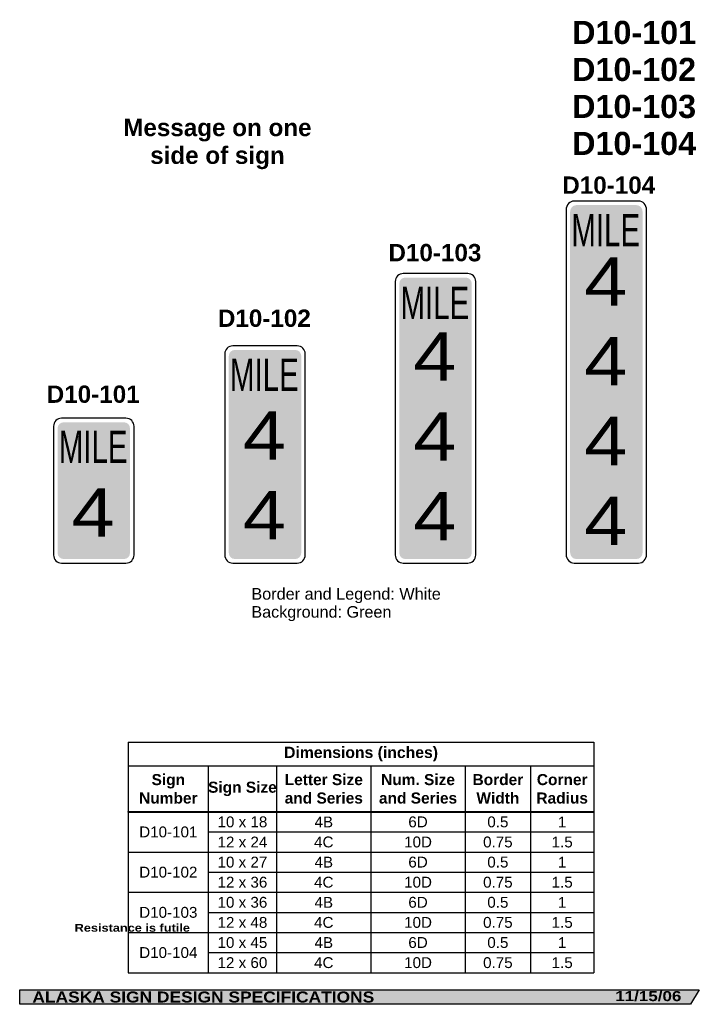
# Model space of a CAD drawing. Header units: feet. Extents: x 7 to 91, y 1 to 123.
import ezdxf
from ezdxf.enums import TextEntityAlignment as Align

# ---------------------------------------------------------------- set-up
doc = ezdxf.new("R2010")
doc.units = ezdxf.units.FT
doc.header["$MEASUREMENT"] = 0
doc.layers.add('Sign', color=7, linetype='Continuous')
doc.styles.add('ARIAL', font='arial.ttf')
doc.styles.add('ARIAL B', font='arialbd.ttf')
doc.styles.add('ARIAL BLACK B', font='ariblk.ttf')
doc.styles.add('ARIAL BLACK BI', font='ariblk.ttf')
doc.styles.add('FHWA SERIES B2000EX', font='txt')
doc.styles.add('FHWA SERIES D2000EX', font='txt')

# ---------------------------------------------------------------- blocks, each defined once
blk = doc.blocks.new('*T3')
at = {"color": 0, "linetype": 'ByBlock', "lineweight": -2, "transparency": 16777216}
for p, q in [((0, 0), (57.84, 0)), ((0, 0), (0, -28.67)), ((57.84, 0), (57.84, -28.67)), ((0, -2.96), (57.84, -2.96)), ((9.93, -2.96), (9.93, -28.67)), ((18.42, -2.96), (18.42, -28.67)), ((30.15, -2.96), (30.15, -28.67)), ((41.85, -2.96), (41.85, -28.67)), ((49.98, -2.96), (49.98, -28.67)), ((0, -8.67), (57.84, -8.67)), ((9.93, -11.17), (57.84, -11.17)), ((0, -13.67), (57.84, -13.67)), ((9.93, -16.17), (57.84, -16.17)), ((0, -18.67), (57.84, -18.67)), ((9.93, -21.17), (57.84, -21.17)), ((0, -23.67), (57.84, -23.67)), ((9.93, -26.17), (57.84, -26.17)), ((0, -28.67), (57.84, -28.67))]:
    blk.add_line(p, q, dxfattribs=at)
at = {"color": 18, "transparency": 16777216, "attachment_point": 5}
for s, insert, char_height, width, style in [('Dimensions (inches)', (28.92, -1.48), 1.4, 57.7234, 'ARIAL B'), ('Sign Number', (4.97, -5.81), 1.375, 9.8149, 'ARIAL B'), ('Sign Size', (14.18, -5.81), 1.375, 8.3637, 'ARIAL B'), ('Letter Size and Series', (24.29, -5.81), 1.375, 11.6161, 'ARIAL B'), ('Num. Size and Series', (36, -5.81), 1.375, 11.5788, 'ARIAL B'), ('Border Width', (45.92, -5.81), 1.375, 8.0105, 'ARIAL B'), ('Corner Radius', (53.91, -5.81), 1.375, 7.7394, 'ARIAL B'), ('10 x 18', (14.18, -9.92), 1.35, 8.3637, 'ARIAL'), ('4B', (24.29, -9.92), 1.35, 11.6161, 'ARIAL'), ('6D', (36, -9.92), 1.35, 11.5788, 'ARIAL'), ('0.5', (45.92, -9.92), 1.35, 8.0105, 'ARIAL'), ('1', (53.91, -9.92), 1.35, 7.7394, 'ARIAL'), ('D10-101', (4.97, -11.17), 1.35, 9.8149, 'ARIAL'), ('12 x 24', (14.18, -12.42), 1.35, 8.3637, 'ARIAL'), ('4C', (24.29, -12.42), 1.35, 11.6161, 'ARIAL'), ('10D', (36, -12.42), 1.35, 11.5788, 'ARIAL'), ('0.75', (45.92, -12.42), 1.35, 8.0105, 'ARIAL'), ('1.5', (53.91, -12.42), 1.35, 7.7394, 'ARIAL'), ('10 x 27', (14.18, -14.92), 1.35, 8.3637, 'ARIAL'), ('4B', (24.29, -14.92), 1.35, 11.6161, 'ARIAL'), ('6D', (36, -14.92), 1.35, 11.5788, 'ARIAL'), ('0.5', (45.92, -14.92), 1.35, 8.0105, 'ARIAL'), ('1', (53.91, -14.92), 1.35, 7.7394, 'ARIAL'), ('D10-102', (4.97, -16.17), 1.35, 9.8149, 'ARIAL'), ('12 x 36', (14.18, -17.42), 1.35, 8.3637, 'ARIAL'), ('4C', (24.29, -17.42), 1.35, 11.6161, 'ARIAL'), ('10D', (36, -17.42), 1.35, 11.5788, 'ARIAL'), ('0.75', (45.92, -17.42), 1.35, 8.0105, 'ARIAL'), ('1.5', (53.91, -17.42), 1.35, 7.7394, 'ARIAL'), ('10 x 36', (14.18, -19.92), 1.35, 8.3637, 'ARIAL'), ('4B', (24.29, -19.92), 1.35, 11.6161, 'ARIAL'), ('6D', (36, -19.92), 1.35, 11.5788, 'ARIAL'), ('0.5', (45.92, -19.92), 1.35, 8.0105, 'ARIAL'), ('1', (53.91, -19.92), 1.35, 7.7394, 'ARIAL'), ('D10-103', (4.97, -21.17), 1.35, 9.8149, 'ARIAL'), ('12 x 48', (14.18, -22.42), 1.35, 8.3637, 'ARIAL'), ('4C', (24.29, -22.42), 1.35, 11.6161, 'ARIAL'), ('10D', (36, -22.42), 1.35, 11.5788, 'ARIAL'), ('0.75', (45.92, -22.42), 1.35, 8.0105, 'ARIAL'), ('1.5', (53.91, -22.42), 1.35, 7.7394, 'ARIAL'), ('10 x 45', (14.18, -24.92), 1.35, 8.3637, 'ARIAL'), ('4B', (24.29, -24.92), 1.35, 11.6161, 'ARIAL'), ('6D', (36, -24.92), 1.35, 11.5788, 'ARIAL'), ('0.5', (45.92, -24.92), 1.35, 8.0105, 'ARIAL'), ('1', (53.91, -24.92), 1.35, 7.7394, 'ARIAL'), ('D10-104', (4.97, -26.17), 1.35, 9.8149, 'ARIAL'), ('12 x 60', (14.18, -27.42), 1.35, 8.3637, 'ARIAL'), ('4C', (24.29, -27.42), 1.35, 11.6161, 'ARIAL'), ('10D', (36, -27.42), 1.35, 11.5788, 'ARIAL'), ('0.75', (45.92, -27.42), 1.35, 8.0105, 'ARIAL'), ('1.5', (53.91, -27.42), 1.35, 7.7394, 'ARIAL')]:
    blk.add_mtext(s, dxfattribs=dict(at, insert=insert, char_height=char_height, width=width, style=style))

msp = doc.modelspace()

# ---------------------------------------------------------------- hatches: boundary and pattern name
at = {"layer": 'Sign', "true_color": 0x00773b}
h = msp.add_hatch(color=116, dxfattribs=at)
edge = h.paths.add_edge_path(flags=0)
edge.add_spline(control_points=[(76.2, 99.96), (76.2, 99.96), (83.7, 99.96), (83.7, 99.96), (84.12, 99.96), (84.45, 99.6), (84.45, 99.15), (84.45, 99.15), (84.45, 56.76), (84.45, 56.76), (84.45, 56.32), (84.12, 55.96), (83.7, 55.96), (83.7, 55.96), (76.2, 55.96), (76.2, 55.96), (75.79, 55.96), (75.45, 56.32), (75.45, 56.76), (75.45, 56.76), (75.45, 99.15), (75.45, 99.15), (75.45, 99.6), (75.79, 99.96), (76.2, 99.96)], knot_values=[0, 0, 0, 0, 1, 1, 1, 2, 2, 2, 3, 3, 3, 4, 4, 4, 5, 5, 5, 6, 6, 6, 7, 7, 7, 8, 8, 8, 8], degree=3, periodic=0)
h = msp.add_hatch(color=116, dxfattribs=at)
edge = h.paths.add_edge_path(flags=0)
edge.add_spline(control_points=[(54.97, 90.96), (54.97, 90.96), (62.47, 90.96), (62.47, 90.96), (62.89, 90.96), (63.22, 90.62), (63.22, 90.21), (63.22, 90.21), (63.22, 56.71), (63.22, 56.71), (63.22, 56.3), (62.89, 55.96), (62.47, 55.96), (62.47, 55.96), (54.97, 55.96), (54.97, 55.96), (54.56, 55.96), (54.22, 56.3), (54.22, 56.71), (54.22, 56.71), (54.22, 90.21), (54.22, 90.21), (54.22, 90.62), (54.56, 90.96), (54.97, 90.96)], knot_values=[0, 0, 0, 0, 1, 1, 1, 2, 2, 2, 3, 3, 3, 4, 4, 4, 5, 5, 5, 6, 6, 6, 7, 7, 7, 8, 8, 8, 8], degree=3, periodic=0)
h = msp.add_hatch(color=116, dxfattribs=at)
edge = h.paths.add_edge_path(flags=0)
edge.add_spline(control_points=[(33.79, 81.96), (33.79, 81.96), (41.29, 81.96), (41.29, 81.96), (41.7, 81.96), (42.04, 81.62), (42.04, 81.21), (42.04, 81.21), (42.04, 56.71), (42.04, 56.71), (42.04, 56.3), (41.7, 55.96), (41.29, 55.96), (41.29, 55.96), (33.79, 55.96), (33.79, 55.96), (33.37, 55.96), (33.04, 56.3), (33.04, 56.71), (33.04, 56.71), (33.04, 81.21), (33.04, 81.21), (33.04, 81.62), (33.37, 81.96), (33.79, 81.96)], knot_values=[0, 0, 0, 0, 1, 1, 1, 2, 2, 2, 3, 3, 3, 4, 4, 4, 5, 5, 5, 6, 6, 6, 7, 7, 7, 8, 8, 8, 8], degree=3, periodic=0)
h = msp.add_hatch(color=116, dxfattribs=at)
edge = h.paths.add_edge_path(flags=0)
edge.add_spline(control_points=[(12.51, 72.96), (12.51, 72.96), (20.01, 72.96), (20.01, 72.96), (20.43, 72.96), (20.76, 72.62), (20.76, 72.21), (20.76, 72.21), (20.76, 56.71), (20.76, 56.71), (20.76, 56.3), (20.43, 55.96), (20.01, 55.96), (20.01, 55.96), (12.51, 55.96), (12.51, 55.96), (12.1, 55.96), (11.76, 56.3), (11.76, 56.71), (11.76, 56.71), (11.76, 72.21), (11.76, 72.21), (11.76, 72.62), (12.1, 72.96), (12.51, 72.96)], knot_values=[0, 0, 0, 0, 1, 1, 1, 2, 2, 2, 3, 3, 3, 4, 4, 4, 5, 5, 5, 6, 6, 6, 7, 7, 7, 8, 8, 8, 8], degree=3, periodic=0)
at = {"layer": 'Sign', "true_color": 0x000000}
msp.add_hatch(color=18, dxfattribs=at).paths.add_polyline_path([(7.06, 2.39), (91.5, 2.39), (90.41, 0.6), (7.06, 0.6)], flags=0)

# ---------------------------------------------------------------- linework, layer by layer
for p, q in [((20.55, 33.19), (78.39, 33.19)), ((20.55, 24.58), (78.39, 24.58)), ((20.55, 24.47), (20.55, 24.58)), ((20.55, 24.47), (78.39, 24.47))]:
    msp.add_line(p, q)
at = {"layer": 'Sign', "color": 250, "lineweight": -3, "true_color": 0x1f1a17}
msp.add_lwpolyline([(7.06, 2.39), (91.5, 2.39), (90.41, 0.6), (7.06, 0.6)], close=True, dxfattribs=at)
at = {"layer": 'Sign', "color": 18, "lineweight": -3, "true_color": 0x000000}
for points in [[(75.95, 100.46), (75.95, 100.46), (83.95, 100.46), (83.95, 100.46), (84.51, 100.46), (84.95, 99.98), (84.95, 99.39), (84.95, 99.39), (84.95, 56.53), (84.95, 56.53), (84.95, 55.94), (84.51, 55.46), (83.95, 55.46), (83.95, 55.46), (75.95, 55.46), (75.95, 55.46), (75.4, 55.46), (74.95, 55.94), (74.95, 56.53), (74.95, 56.53), (74.95, 99.39), (74.95, 99.39), (74.95, 99.98), (75.4, 100.46), (75.95, 100.46)], [(54.72, 91.46), (54.72, 91.46), (62.72, 91.46), (62.72, 91.46), (63.28, 91.46), (63.72, 91.01), (63.72, 90.46), (63.72, 90.46), (63.72, 56.46), (63.72, 56.46), (63.72, 55.91), (63.28, 55.46), (62.72, 55.46), (62.72, 55.46), (54.72, 55.46), (54.72, 55.46), (54.17, 55.46), (53.72, 55.91), (53.72, 56.46), (53.72, 56.46), (53.72, 90.46), (53.72, 90.46), (53.72, 91.01), (54.17, 91.46), (54.72, 91.46)], [(33.54, 82.46), (33.54, 82.46), (41.54, 82.46), (41.54, 82.46), (42.09, 82.46), (42.54, 82.01), (42.54, 81.46), (42.54, 81.46), (42.54, 56.46), (42.54, 56.46), (42.54, 55.91), (42.09, 55.46), (41.54, 55.46), (41.54, 55.46), (33.54, 55.46), (33.54, 55.46), (32.98, 55.46), (32.54, 55.91), (32.54, 56.46), (32.54, 56.46), (32.54, 81.46), (32.54, 81.46), (32.54, 82.01), (32.98, 82.46), (33.54, 82.46)], [(12.26, 73.46), (12.26, 73.46), (20.26, 73.46), (20.26, 73.46), (20.82, 73.46), (21.26, 73.01), (21.26, 72.46), (21.26, 72.46), (21.26, 56.46), (21.26, 56.46), (21.26, 55.91), (20.82, 55.46), (20.26, 55.46), (20.26, 55.46), (12.26, 55.46), (12.26, 55.46), (11.71, 55.46), (11.26, 55.91), (11.26, 56.46), (11.26, 56.46), (11.26, 72.46), (11.26, 72.46), (11.26, 73.01), (11.71, 73.46), (12.26, 73.46)]]:
    msp.add_open_spline(points, degree=3, knots=[0, 0, 0, 0, 1, 1, 1, 2, 2, 2, 3, 3, 3, 4, 4, 4, 5, 5, 5, 6, 6, 6, 7, 7, 7, 8, 8, 8, 8], dxfattribs=at)

# ---------------------------------------------------------------- block references
msp.add_blockref('*T3', (20.55, 33.19))

# ---------------------------------------------------------------- texts
at = {"layer": 'Sign', "color": 18, "true_color": 0x000000}
for s, height, style, p, p2 in [('D10-101', 2.874, 'ARIAL B', (75.7, 120), (91.1, 120)), ('D10-102', 2.874, 'ARIAL B', (75.7, 115.4), (91.1, 115.4)), ('D10-103', 2.874, 'ARIAL B', (75.7, 110.8), (91.1, 110.8)), ('Message on one', 2.153, 'ARIAL B', (19.92, 108.54), (43.32, 108.54)), ('D10-104', 2.874, 'ARIAL B', (75.7, 106.2), (91.1, 106.2)), ('side of sign', 2.1528, 'ARIAL B', (23.27, 105.09), (39.98, 105.09)), ('D10-104', 2.155, 'ARIAL B', (74.47, 101.37), (86.02, 101.37)), ('D10-103', 2.155, 'ARIAL B', (52.87, 92.98), (64.42, 92.98)), ('D10-102', 2.155, 'ARIAL B', (31.68, 84.82), (43.23, 84.82)), ('1', 2.16, 'ARIAL B', (33.84, 84.82), (35.52, 84.82)), ('0', 2.16, 'ARIAL B', (35.52, 84.82), (37.2, 84.82)), ('1', 2.16, 'ARIAL B', (38.19, 84.82), (39.87, 84.82)), ('0', 2.16, 'ARIAL B', (39.87, 84.82), (41.55, 84.82)), ('2', 2.16, 'ARIAL B', (41.55, 84.82), (43.23, 84.82)), ('-', 2.13, 'ARIAL B', (37.2, 84.82), (38.19, 84.82)), ('D10-101', 2.155, 'ARIAL B', (10.41, 75.38), (21.96, 75.38)), ('Border and Legend: White', 1.4434, 'ARIAL', (35.84, 50.91), (59.38, 50.91)), ('Background: Green', 1.4363, 'ARIAL', (35.84, 48.67), (53.24, 48.67))]:
    msp.add_text(s, height=height, dxfattribs=dict(at, style=style)).set_placement(p, p2, align=Align.ALIGNED)
at = {"layer": 'Sign', "color": 7, "true_color": 0xffffff}
for s, height, style, p, p2 in [('MILE', 4.017, 'FHWA SERIES B2000EX', (75.6, 94.85), (84.14, 94.85)), ('4', 6.01, 'FHWA SERIES D2000EX', (77.2, 87.46), (82.54, 87.46)), ('MILE', 4.017, 'FHWA SERIES B2000EX', (54.37, 85.79), (62.91, 85.79)), ('4', 6.01, 'FHWA SERIES D2000EX', (55.97, 78.13), (61.31, 78.13)), ('4', 6.01, 'FHWA SERIES D2000EX', (77.2, 77.54), (82.54, 77.54)), ('MILE', 4.017, 'FHWA SERIES B2000EX', (33.18, 76.87), (41.73, 76.87)), ('4', 6.01, 'FHWA SERIES D2000EX', (34.79, 68.32), (40.12, 68.32)), ('4', 6.01, 'FHWA SERIES D2000EX', (55.97, 68.21), (61.31, 68.21)), ('4', 6.01, 'FHWA SERIES D2000EX', (77.2, 67.63), (82.54, 67.63)), ('MILE', 4.017, 'FHWA SERIES B2000EX', (11.91, 67.9), (20.45, 67.9)), ('4', 6.01, 'FHWA SERIES D2000EX', (13.51, 58.76), (18.85, 58.76)), ('4', 6.01, 'FHWA SERIES D2000EX', (34.79, 58.41), (40.12, 58.41)), ('4', 6.01, 'FHWA SERIES D2000EX', (55.97, 58.29), (61.31, 58.29)), ('4', 6.01, 'FHWA SERIES D2000EX', (77.2, 57.71), (82.54, 57.71)), ('Resistance is futile', 0.972, 'ARIAL BLACK B', (13.88, 9.62), (28.21, 9.62)), ('ALASKA SIGN DESIGN SPECIFICATIONS', 1.3704, 'ARIAL BLACK BI', (8.63, 0.82), (51.11, 0.82)), ('11/15/06', 1.253, 'ARIAL BLACK BI', (81.05, 0.99), (89.27, 0.99))]:
    msp.add_text(s, height=height, dxfattribs=dict(at, style=style)).set_placement(p, p2, align=Align.ALIGNED)

doc.saveas('drawing.dxf')
